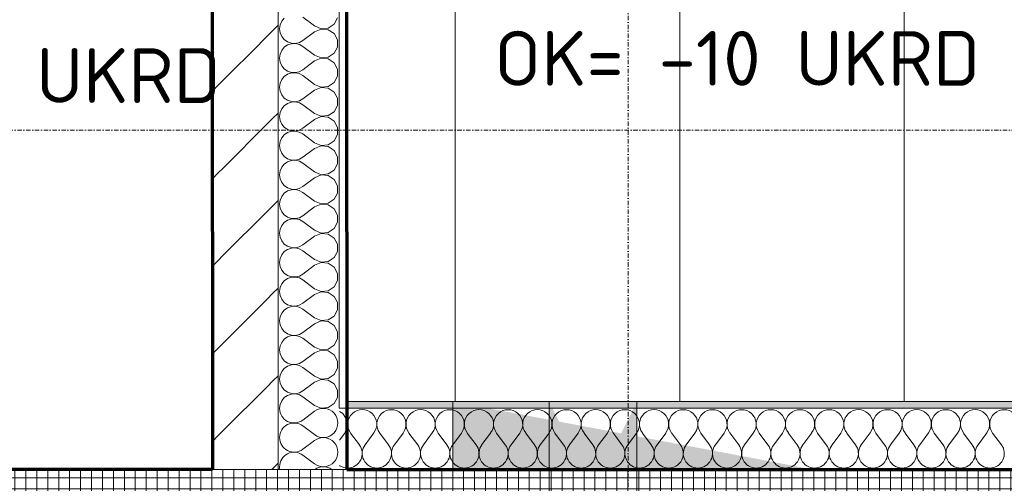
# Model space of a CAD drawing. Header units: millimetres. Extents: x 1523 to 73204, y -91281 to 10268.
# Tile 66 of 120: x 38286 to 40535, y -55038 to -53979. Entities that reach past the tile are written whole.
import ezdxf

# ---------------------------------------------------------------- set-up
doc = ezdxf.new("R2010")
doc.units = ezdxf.units.MM
for name, pattern in [('CAx_nichtHalbton', [20001.0584, 10000, -0.5292, 10000, -0.5292]), ('IMPORT-STRICHPUNKT _7_', [20, 10, -5, 0, -5]), ('Verdeckt 2x', [3.572, 2.3813, -1.1907])]:
    doc.linetypes.add(name, pattern=pattern)
for name, color, linetype, lineweight, true_color in [('10 VSI--Wärmeschutz _veritkal_', 7, 'Continuous', 13, 0x656565), ('50 A--Möblierung', 7, 'Continuous', 13, 0x656565), ('90 A--Achsraster _1_50_', 7, 'IMPORT-STRICHPUNKT _7_', 13, 0x656565), ('Neubau_10 A--Wand innen _ Ausbau', 7, 'Continuous', 13, 0x656565), ('Neubau_10 A--Wand innen _tragend_', 7, 'Continuous', 13, 0x656565), ('Neubau_10 VSI--Wärmeschutz _veritkal_', 7, 'Continuous', 13, 0x656565), ('Neubau_20 A--Gründungsbelag', 7, 'Continuous', 13, 0x656565), ('Xref_706_5_--_ÜP_-1_000_16_Übersichtsplan UG_IFC 2025_01_13_dwg', 7, 'Continuous', 13, 0x767676), ('XX', 7, 'Continuous', 18, 0x804040)]:
    doc.layers.add(name, color=color, linetype=linetype, lineweight=lineweight, true_color=true_color)
doc.layers.add('M-EQPM-___-IDEN', color=7, linetype='Continuous', lineweight=9)
doc.styles.add('ISOCPEUR', font='isocpeur.ttf', dxfattribs={"height": 125})
pattern_1 = [(266.336, (0, 0), (-24.948899, 1.597632), []), (356.336, (0, 0), (1.597632, 24.948899), [])]

# ---------------------------------------------------------------- blocks, each defined once
blk = doc.blocks.new('Xref_706_5_--_ÜP_-1_000_11_Übersichtsplan UG_IFC 2024_09_30_dwg__X345-41959917-SuD_-1UG gesamt Plot  - Blatt 7')
at = {"layer": 'Neubau_10 A--Wand innen _ Ausbau', "color": 9, "true_color": 0xcbcbcb}
for p, q in [((44116.7, -93343.9), (44105.6, -93330.1)), ((44315.4, -93365.9), (44304.4, -93352.1)), ((44514.2, -93388), (44503.2, -93374.2)), ((44713, -93410), (44702, -93396.2)), ((44911.8, -93432.1), (44900.7, -93418.3))]:
    blk.add_line(p, q, dxfattribs=at)
blk = doc.blocks.new('Xref_706_5_--_ÜP_-1_000_11_Übersichtsplan UG_IFC 2024_09_30_dwg__X346-41959918-SuD_-1UG gesamt Plot  - Blatt 7')
at = {"layer": 'Neubau_10 A--Wand innen _ Ausbau', "color": 9, "true_color": 0xcbcbcb}
for p, q in [((44105.6, -93330.1), (44094.6, -93316.3)), ((44304.4, -93352.1), (44293.3, -93338.3)), ((44503.2, -93374.2), (44492.1, -93360.4)), ((44702, -93396.2), (44690.9, -93382.4)), ((44900.7, -93418.3), (44889.7, -93404.5))]:
    blk.add_line(p, q, dxfattribs=at)
blk = doc.blocks.new('Xref_706_5_--_ÜP_-1_000_11_Übersichtsplan UG_IFC 2024_09_30_dwg__X347-41959919-SuD_-1UG gesamt Plot  - Blatt 7')
at = {"layer": 'Neubau_10 A--Wand innen _ Ausbau', "color": 9, "true_color": 0xcbcbcb}
for p, q in [((43994.6, -93192), (43983.5, -93178.2)), ((44193.9, -93214.1), (44182.9, -93200.3)), ((44392.7, -93236.2), (44381.7, -93222.3)), ((44591.5, -93258.2), (44580.5, -93244.4)), ((44790.3, -93280.3), (44779.2, -93266.5)), ((44989.1, -93302.3), (44978, -93288.5))]:
    blk.add_line(p, q, dxfattribs=at)
blk = doc.blocks.new('Xref_706_5_--_ÜP_-1_000_11_Übersichtsplan UG_IFC 2024_09_30_dwg__X348-41959920-SuD_-1UG gesamt Plot  - Blatt 7')
at = {"layer": 'Neubau_10 A--Wand innen _ Ausbau', "color": 9, "true_color": 0xcbcbcb}
for p, q in [((44005.6, -93205.8), (43994.6, -93192)), ((44205, -93227.9), (44193.9, -93214.1)), ((44403.8, -93250), (44392.7, -93236.2)), ((44602.5, -93272), (44591.5, -93258.2)), ((44801.3, -93294.1), (44790.3, -93280.3)), ((44990.5, -93304.1), (44989.1, -93302.3))]:
    blk.add_line(p, q, dxfattribs=at)
blk = doc.blocks.new('Xref_706_5_--_ÜP_-1_000_11_Übersichtsplan UG_IFC 2024_09_30_dwg__X349-41959921-SuD_-1UG gesamt Plot  - Blatt 7')
at = {"layer": 'Neubau_10 A--Wand innen _ Ausbau', "color": 9, "true_color": 0xcbcbcb}
for p, q in [((44019.8, -93223.5), (44005.6, -93205.8)), ((44094.6, -93316.3), (44020.4, -93223.6)), ((44293.3, -93338.3), (44205, -93227.9)), ((44492.1, -93360.4), (44403.8, -93250)), ((44690.9, -93382.4), (44602.5, -93272)), ((44889.7, -93404.5), (44801.3, -93294.1))]:
    blk.add_line(p, q, dxfattribs=at)
blk = doc.blocks.new('Xref_706_5_--_ÜP_-1_000_11_Übersichtsplan UG_IFC 2024_09_30_dwg__X3110-41960543-SuD_-1UG gesamt Plot  - Blatt 7')
at = {"layer": 'Neubau_10 VSI--Wärmeschutz _veritkal_', "color": 9, "true_color": 0xcbcbcb}
for p, q in [((44869.1, -93192.6), (44886.1, -93221.3)), ((44922.1, -93198.5), (44899.3, -93222.8)), ((44935.4, -93199.9), (44952.3, -93228.7)), ((44988.4, -93205.8), (44965.6, -93230.1))]:
    blk.add_line(p, q, dxfattribs=at)
for centre, start, end in [((44897.8, -93175.7), 316.7982, 210.538), ((44964.1, -93183), 316.7982, 210.538), ((44831.6, -93168.3), 344.4511, 2.8852), ((45030.3, -93190.4), 138.0495, 209.2868), ((44857.3, -93238.2), 263.6681, 30.538), ((44923.6, -93245.6), 136.7982, 263.6681), ((44923.6, -93245.6), 263.6681, 30.538), ((44989.9, -93252.9), 136.7982, 263.6681), ((44857.3, -93238.2), 262.9284, 263.6681), ((44989.9, -93252.9), 263.6681, 274.4511)]:
    blk.add_arc(centre, 33.3, start, end, dxfattribs=at)
blk = doc.blocks.new('Xref_706_5_--_ÜP_-1_000_11_Übersichtsplan UG_IFC 2024_09_30_dwg__X3111-41960544-SuD_-1UG gesamt Plot  - Blatt 7')
at = {"layer": 'Neubau_10 VSI--Wärmeschutz _veritkal_', "color": 9, "true_color": 0xcbcbcb, "flags": 128}
for points in [[(44024.7, -93125.7), (44028.2, -93134.2), (44029.3, -93143.3), (44027.8, -93152.4), (44024, -93160.8), (44017.9, -93167.7), (44010.3, -93172.8), (44001.5, -93175.5), (43992.3, -93175.8), (43983.4, -93173.5), (43975.4, -93168.9), (43969, -93162.3)], [(43971.7, -93119.8), (43994.5, -93095.5), (44002.4, -93081.4), (44002.6, -93065.1), (43995.2, -93050.7), (43981.8, -93041.5)], [(44090.9, -93133.1), (44094.5, -93141.6), (44095.6, -93150.7), (44094.1, -93159.8), (44090.2, -93168.1), (44084.2, -93175.1), (44076.5, -93180.1), (44067.7, -93182.9), (44058.5, -93183.1), (44049.6, -93180.9), (44041.7, -93176.3), (44035.3, -93169.6), (44030.9, -93161.5), (44029, -93152.6), (44029.6, -93143.4), (44032.6, -93134.7), (44037.9, -93127.2), (44060.7, -93102.9), (44068.6, -93088.7), (44068.9, -93072.5), (44061.5, -93058), (44048.1, -93048.8), (44031.9, -93047), (44016.9, -93053.1), (44006.4, -93065.5), (44003.1, -93081.4), (44007.7, -93097), (44024.7, -93125.7)], [(44157.2, -93140.4), (44160.7, -93148.9), (44161.8, -93158), (44160.4, -93167.1), (44156.5, -93175.5), (44150.5, -93182.4), (44142.8, -93187.5), (44134, -93190.2), (44124.8, -93190.5), (44115.9, -93188.2), (44107.9, -93183.6), (44101.5, -93177), (44097.2, -93168.9), (44095.2, -93159.9), (44095.8, -93150.7), (44098.9, -93142.1), (44104.2, -93134.5), (44127, -93110.2), (44134.9, -93096.1), (44135.2, -93079.8), (44127.7, -93065.4), (44114.3, -93056.2), (44098.2, -93054.4), (44083.1, -93060.4), (44072.7, -93072.9), (44069.4, -93088.8), (44074, -93104.4), (44090.9, -93133.1)], [(44223.5, -93147.8), (44227, -93156.3), (44228.1, -93165.4), (44226.6, -93174.5), (44222.7, -93182.8), (44216.7, -93189.8), (44209, -93194.8), (44200.3, -93197.6), (44191.1, -93197.8), (44182.2, -93195.6), (44174.2, -93191), (44167.8, -93184.3), (44163.5, -93176.2), (44161.5, -93167.3), (44162.1, -93158.1), (44165.1, -93149.4), (44170.4, -93141.9), (44193.3, -93117.6), (44201.2, -93103.4), (44201.4, -93087.2), (44194, -93072.7), (44180.6, -93063.5), (44164.5, -93061.7), (44149.4, -93067.8), (44139, -93080.2), (44135.7, -93096.1), (44140.3, -93111.7), (44157.2, -93140.4)], [(44356, -93162.5), (44359.5, -93171), (44360.6, -93180.1), (44359.1, -93189.2), (44355.3, -93197.5), (44349.2, -93204.5), (44341.6, -93209.5), (44332.8, -93212.3), (44323.6, -93212.5), (44314.7, -93210.3), (44306.7, -93205.7), (44300.3, -93199.1), (44296, -93190.9), (44294, -93182), (44294.6, -93172.8), (44297.7, -93164.1), (44303, -93156.6), (44325.8, -93132.3), (44333.7, -93118.1), (44333.9, -93101.9), (44326.5, -93087.4), (44313.1, -93078.2), (44297, -93076.5), (44281.9, -93082.5), (44271.5, -93094.9), (44268.2, -93110.8), (44272.8, -93126.4), (44289.7, -93155.1), (44293.2, -93163.6), (44294.3, -93172.8), (44292.9, -93181.8), (44289, -93190.2), (44283, -93197.1), (44275.3, -93202.2), (44266.5, -93204.9), (44257.3, -93205.2), (44248.4, -93202.9), (44240.5, -93198.3), (44234.1, -93191.7), (44229.7, -93183.6), (44227.8, -93174.6), (44228.3, -93165.4), (44231.4, -93156.8), (44236.7, -93149.2), (44259.5, -93124.9), (44267.4, -93110.8), (44267.7, -93094.5), (44260.2, -93080.1), (44246.9, -93070.9), (44230.7, -93069.1), (44215.7, -93075.1), (44205.2, -93087.6), (44201.9, -93103.5), (44206.5, -93119.1), (44223.5, -93147.8)], [(44422.2, -93169.8), (44425.8, -93178.3), (44426.8, -93187.5), (44425.4, -93196.5), (44421.5, -93204.9), (44415.5, -93211.8), (44407.8, -93216.9), (44399, -93219.6), (44389.8, -93219.9), (44380.9, -93217.6), (44373, -93213), (44366.6, -93206.4), (44362.2, -93198.3), (44360.3, -93189.3), (44360.9, -93180.1), (44363.9, -93171.5), (44369.2, -93164), (44392, -93139.7), (44399.9, -93125.5), (44400.2, -93109.2), (44392.8, -93094.8), (44379.4, -93085.6), (44363.2, -93083.8), (44348.2, -93089.9), (44337.7, -93102.3), (44334.4, -93118.2), (44339, -93133.8), (44356, -93162.5)], [(44488.5, -93177.2), (44492, -93185.7), (44493.1, -93194.8), (44491.7, -93203.9), (44487.8, -93212.2), (44481.8, -93219.2), (44474.1, -93224.2), (44465.3, -93227), (44456.1, -93227.3), (44447.2, -93225), (44439.2, -93220.4), (44432.8, -93213.8), (44428.5, -93205.7), (44426.5, -93196.7), (44427.1, -93187.5), (44430.2, -93178.8), (44435.5, -93171.3), (44458.3, -93147), (44466.2, -93132.8), (44466.5, -93116.6), (44459, -93102.2), (44445.6, -93092.9), (44429.5, -93091.2), (44414.4, -93097.2), (44404, -93109.7), (44400.7, -93125.6), (44405.3, -93141.1), (44422.2, -93169.8)], [(44554.8, -93184.5), (44558.3, -93193), (44559.4, -93202.2), (44557.9, -93211.2), (44554, -93219.6), (44548, -93226.5), (44540.3, -93231.6), (44531.6, -93234.3), (44522.4, -93234.6), (44513.5, -93232.3), (44505.5, -93227.7), (44499.1, -93221.1), (44494.8, -93213), (44492.8, -93204), (44493.4, -93194.8), (44496.4, -93186.2), (44501.7, -93178.7), (44524.6, -93154.4), (44532.5, -93140.2), (44532.7, -93123.9), (44525.3, -93109.5), (44511.9, -93100.3), (44495.8, -93098.5), (44480.7, -93104.6), (44470.3, -93117), (44467, -93132.9), (44471.6, -93148.5), (44488.5, -93177.2)], [(44621, -93191.9), (44624.5, -93200.4), (44625.6, -93209.5), (44624.2, -93218.6), (44620.3, -93226.9), (44614.3, -93233.9), (44606.6, -93238.9), (44597.8, -93241.7), (44588.6, -93242), (44579.7, -93239.7), (44571.8, -93235.1), (44565.4, -93228.5), (44561, -93220.4), (44559.1, -93211.4), (44559.6, -93202.2), (44562.7, -93193.5), (44568, -93186), (44590.8, -93161.7), (44598.7, -93147.5), (44599, -93131.3), (44591.5, -93116.9), (44578.2, -93107.7), (44562, -93105.9), (44547, -93111.9), (44536.5, -93124.4), (44533.2, -93140.3), (44537.8, -93155.8), (44554.8, -93184.5)], [(44687.3, -93199.2), (44690.8, -93207.7), (44691.9, -93216.9), (44690.4, -93225.9), (44686.6, -93234.3), (44680.5, -93241.2), (44672.9, -93246.3), (44664.1, -93249.1), (44654.9, -93249.3), (44646, -93247), (44638, -93242.4), (44631.6, -93235.8), (44627.3, -93227.7), (44625.3, -93218.7), (44625.9, -93209.5), (44629, -93200.9), (44634.3, -93193.4), (44657.1, -93169.1), (44665, -93154.9), (44665.2, -93138.6), (44657.8, -93124.2), (44644.4, -93115), (44628.3, -93113.2), (44613.2, -93119.3), (44602.8, -93131.7), (44599.5, -93147.6), (44604.1, -93163.2), (44621, -93191.9)], [(44863.8, -93176.4), (44864, -93160.7), (44856.6, -93146.3), (44843.2, -93137.1), (44827.1, -93135.3), (44812, -93141.3), (44801.6, -93153.8), (44798.3, -93169.7), (44802.9, -93185.2), (44819.8, -93213.9), (44823.3, -93222.4), (44824.4, -93231.6), (44823, -93240.7), (44819.1, -93249), (44813.1, -93255.9), (44805.4, -93261), (44796.6, -93263.8), (44787.4, -93264), (44778.5, -93261.7), (44770.5, -93257.1), (44764.1, -93250.5), (44759.8, -93242.4), (44757.8, -93233.4), (44758.4, -93224.2), (44761.5, -93215.6), (44766.8, -93208.1), (44789.6, -93183.8), (44797.5, -93169.6), (44797.8, -93153.3), (44790.3, -93138.9), (44776.9, -93129.7), (44760.8, -93127.9), (44745.7, -93134), (44735.3, -93146.4), (44732, -93162.3), (44736.6, -93177.9), (44753.5, -93206.6), (44757.1, -93215.1), (44758.1, -93224.2), (44756.7, -93233.3), (44752.8, -93241.6), (44746.8, -93248.6), (44739.1, -93253.6), (44730.3, -93256.4), (44721.1, -93256.7), (44712.2, -93254.4), (44704.3, -93249.8), (44697.9, -93243.2), (44693.5, -93235.1), (44691.6, -93226.1), (44692.2, -93216.9), (44695.2, -93208.2), (44700.5, -93200.7), (44723.3, -93176.4), (44731.2, -93162.2), (44731.5, -93146), (44724.1, -93131.6), (44710.7, -93122.4), (44694.5, -93120.6), (44679.5, -93126.6), (44669, -93139.1), (44665.7, -93155), (44670.3, -93170.5), (44687.3, -93199.2)], [(44863.7, -93177), (44855.9, -93191.1), (44833, -93215.4), (44827.7, -93222.9), (44824.7, -93231.6), (44824.1, -93240.8), (44826.1, -93249.8), (44830.4, -93257.9), (44836.8, -93264.5), (44844.8, -93269.1), (44853.2, -93271.3)]]:
    blk.add_lwpolyline(points, dxfattribs=at)
blk = doc.blocks.new('Xref_706_5_--_ÜP_-1_000_11_Übersichtsplan UG_IFC 2024_09_30_dwg__X3116-41960550-SuD_-1UG gesamt Plot  - Blatt 7')
at = {"layer": '10 VSI--Wärmeschutz _veritkal_', "color": 9, "true_color": 0xcbcbcb, "flags": 128}
for points in [[(44892.3, -93123.1), (44881.1, -93128.8), (44876, -93136.3)], [(44919.9, -93126.1), (44926, -93129.5), (44940.9, -93143.5)], [(44998, -93149.9), (44999.4, -93148.6), (45004, -93140.6), (45005.3, -93135.6)]]:
    blk.add_lwpolyline(points, dxfattribs=at)
blk = doc.blocks.new('Xref_706_5_--_ÜP_-1_000_11_Übersichtsplan UG_IFC 2024_09_30_dwg__X3117-41960551-SuD_-1UG gesamt Plot  - Blatt 7')
at = {"layer": '10 VSI--Wärmeschutz _veritkal_', "color": 9, "true_color": 0xcbcbcb}
for p, q in [((45089.2, -91658.6), (45117.9, -91641.6)), ((45087.7, -91671.8), (45112, -91694.6)), ((45081.9, -91724.8), (45110.6, -91707.9)), ((45080.4, -91738.1), (45104.7, -91760.9)), ((45074.5, -91791.1), (45103.2, -91774.1)), ((45073, -91804.3), (45097.3, -91827.1)), ((45067.2, -91857.3), (45095.9, -91840.4)), ((45065.7, -91870.6), (45090, -91893.4)), ((45059.8, -91923.6), (45088.5, -91906.7)), ((45058.3, -91936.8), (45082.6, -91959.7)), ((45052.5, -91989.9), (45081.2, -91972.9)), ((45051, -92003.1), (45075.3, -92025.9)), ((45045.1, -92056.1), (45073.8, -92039.2)), ((45043.6, -92069.4), (45067.9, -92092.2)), ((45037.7, -92122.4), (45066.5, -92105.4)), ((45036.3, -92135.6), (45060.6, -92158.4)), ((45030.4, -92188.6), (45059.1, -92171.7)), ((45028.9, -92201.9), (45053.2, -92224.7)), ((45023, -92254.9), (45051.8, -92238)), ((45021.6, -92268.1), (45045.9, -92291)), ((45015.7, -92321.2), (45044.4, -92304.2)), ((45014.2, -92334.4), (45038.5, -92357.2)), ((45008.3, -92387.4), (45037, -92370.5)), ((45006.9, -92400.7), (45031.2, -92423.5)), ((45001, -92453.7), (45029.7, -92436.7)), ((44999.5, -92466.9), (45023.8, -92489.7)), ((44993.6, -92519.9), (45022.3, -92503)), ((44992.2, -92533.2), (45016.5, -92556)), ((44986.3, -92586.2), (45015, -92569.3)), ((44984.8, -92599.4), (45009.1, -92622.3)), ((44978.9, -92652.5), (45007.6, -92635.5)), ((44977.5, -92665.7), (45001.8, -92688.5)), ((44971.6, -92718.7), (45000.3, -92701.8)), ((44970.1, -92732), (44994.4, -92754.8)), ((44964.2, -92785), (44992.9, -92768)), ((44962.8, -92798.2), (44987, -92821)), ((44956.9, -92851.2), (44985.6, -92834.3)), ((44955.4, -92864.5), (44979.7, -92887.3)), ((44949.5, -92917.5), (44978.2, -92900.6)), ((44948, -92930.7), (44972.3, -92953.6)), ((44942.2, -92983.8), (44970.9, -92966.8)), ((44940.7, -92997), (44965, -93019.8)), ((44934.8, -93050), (44963.5, -93033.1)), ((44933.3, -93063.3), (44957.6, -93086.1)), ((44927.5, -93116.3), (44956.2, -93099.3))]:
    blk.add_line(p, q, dxfattribs=at)
for centre, start, end in [((45072.3, -91629.8), 46.7982, 300.538), ((45134.9, -91670.3), 353.6681, 120.538), ((45064.9, -91696.1), 46.7982, 300.538), ((45134.9, -91670.3), 226.7982, 353.6681), ((45127.5, -91736.6), 353.6681, 120.538), ((45057.6, -91762.4), 46.7982, 300.538), ((45127.5, -91736.6), 226.7982, 353.6681), ((45120.2, -91802.8), 353.6681, 120.538), ((45050.2, -91828.6), 46.7982, 300.538), ((45120.2, -91802.8), 226.7982, 353.6681), ((45112.8, -91869.1), 353.6681, 120.538), ((45042.9, -91894.9), 46.7982, 300.538), ((45112.8, -91869.1), 226.7982, 353.6681), ((45105.4, -91935.4), 353.6681, 120.538), ((45035.5, -91961.1), 46.7982, 300.538), ((45105.4, -91935.4), 226.7982, 353.6681), ((45098.1, -92001.6), 353.6681, 120.538), ((45028.2, -92027.4), 46.7982, 300.538), ((45098.1, -92001.6), 226.7982, 353.6681), ((45090.7, -92067.9), 353.6681, 120.538), ((45020.8, -92093.7), 46.7982, 300.538), ((45090.7, -92067.9), 226.7982, 353.6681), ((45083.4, -92134.1), 353.6681, 120.538), ((45013.5, -92159.9), 46.7982, 300.538), ((45083.4, -92134.1), 226.7982, 353.6681), ((45076, -92200.4), 353.6681, 120.538), ((45006.1, -92226.2), 46.7982, 300.538), ((45076, -92200.4), 226.7982, 353.6681), ((45068.7, -92266.7), 353.6681, 120.538), ((44998.8, -92292.4), 46.7982, 300.538), ((45068.7, -92266.7), 226.7982, 353.6681), ((45061.3, -92332.9), 353.6681, 120.538), ((44991.4, -92358.7), 46.7982, 300.538), ((45061.3, -92332.9), 226.7982, 353.6681), ((45054, -92399.2), 353.6681, 120.538), ((44984, -92425), 46.7982, 300.538), ((45054, -92399.2), 226.7982, 353.6681), ((45046.6, -92465.4), 353.6681, 120.538), ((44976.7, -92491.2), 46.7982, 300.538), ((45046.6, -92465.4), 226.7982, 353.6681), ((45039.3, -92531.7), 353.6681, 120.538), ((44969.3, -92557.5), 46.7982, 300.538), ((45039.3, -92531.7), 226.7982, 353.6681), ((45031.9, -92598), 353.6681, 120.538), ((44962, -92623.7), 46.7982, 300.538), ((45031.9, -92598), 226.7982, 353.6681), ((45024.6, -92664.2), 353.6681, 120.538), ((44954.6, -92690), 46.7982, 300.538), ((45024.6, -92664.2), 226.7982, 353.6681), ((45017.2, -92730.5), 353.6681, 120.538), ((44947.3, -92756.3), 46.7982, 300.538), ((45017.2, -92730.5), 226.7982, 353.6681), ((45009.9, -92796.7), 353.6681, 120.538), ((44939.9, -92822.5), 46.7982, 300.538), ((45009.9, -92796.7), 226.7982, 353.6681), ((45002.5, -92863), 353.6681, 120.538), ((44932.6, -92888.8), 46.7982, 300.538), ((45002.5, -92863), 226.7982, 353.6681), ((44995.2, -92929.3), 353.6681, 120.538), ((44925.2, -92955), 46.7982, 300.538), ((44995.2, -92929.3), 226.7982, 353.6681), ((44987.8, -92995.5), 353.6681, 120.538), ((44917.9, -93021.3), 46.7982, 300.538), ((44987.8, -92995.5), 226.7982, 353.6681), ((44980.5, -93061.8), 353.6681, 120.538), ((44910.5, -93087.6), 46.7982, 300.538), ((44980.5, -93061.8), 226.7982, 353.6681), ((44973.1, -93128), 353.6681, 120.538), ((44903.2, -93153.8), 55.4888, 111.8475), ((44973.1, -93128), 346.8611, 353.6681)]:
    blk.add_arc(centre, 33.3, start, end, dxfattribs=at)
blk = doc.blocks.new('Xref_706_5_--_ÜP_-1_000_11_Übersichtsplan UG_IFC 2024_09_30_dwg_Standard-Rastermarker_2-41960555-SuD_-1UG gesamt Plot  - Blatt 7')
at = {"layer": '90 A--Achsraster _1_50_', "color": 9, "true_color": 0xcbcbcb}
blk.add_line((0, 0), (40099.1, 0), dxfattribs=at)
blk = doc.blocks.new('Xref_706_5_--_ÜP_-1_000_11_Übersichtsplan UG_IFC 2024_09_30_dwg_Standard-Rastermarker_6-41960559-SuD_-1UG gesamt Plot  - Blatt 7')
at = {"layer": '90 A--Achsraster _1_50_', "color": 9, "true_color": 0xcbcbcb, "flags": 128}
blk.add_lwpolyline([(0, 0), (750, 0), (31250, 0), (32000, 0)], dxfattribs=at)
blk = doc.blocks.new('Xref_706_5_--_ÜP_-1_000_16_Übersichtsplan UG_IFC 2025_01_13_dwg-35469238-SuD_-1UG gesamt Plot  - Blatt 7')
at = {"layer": '10 VSI--Wärmeschutz _veritkal_', "true_color": 0xcbcbcb}
h = blk.add_hatch(dxfattribs=at)
h.set_pattern_fill('FP_9', color=9, style=0, pattern_type=2)
h.set_pattern_definition([(86.336, (0, 0), (-86.42598, 5.53439), [0, -50]), (86.336, (-41.615, 27.72), (-86.42598, 5.53439), [0, -50])])
h.paths.add_polyline_path([(49156.8, -90685.9), (49176.9, -90607.4), (49304.1, -88620.7), (49294.2, -88540.3), (49170.9, -90466.3)])
h.paths.add_polyline_path([(49156.2, -90930.9), (49171.8, -90686.8), (49156.8, -90685.9), (49141.2, -90929.9)])
h.paths.add_polyline_path([(49638.7, -83161.3), (49581.1, -84059.4), (49598.2, -84027.1), (49651.5, -83195.5), (49646.5, -83182.1)])
h.paths.add_polyline_path([(49719.5, -82133.9), (49725.9, -82034.1), (49710.9, -82033.1), (49638.7, -83161.3), (49653.6, -83162.2), (49713.5, -82226.3)])
h.paths.add_polyline_path([(49725.9, -82034.1), (49751.4, -81634.9), (49736.4, -81634), (49710.9, -82033.1)])
h.paths.add_polyline_path([(49433.5, -86364.8), (49451.7, -86315.9), (49531.6, -85068.4), (49519.8, -85017.6), (49476.7, -85691.2)])
h.paths.add_polyline_path([(49309.2, -88541.2), (49448.5, -86365.8), (49433.5, -86364.8), (49294.2, -88540.3)])
h.paths.add_polyline_path([(49534.8, -85018.5), (49596.1, -84060.4), (49581.1, -84059.4), (49519.8, -85017.6)])
at = {"layer": 'Neubau_10 A--Wand innen _tragend_', "true_color": 0xcbcbcb}
h = blk.add_hatch(dxfattribs=at)
h.set_pattern_fill('FP_11', color=9, style=0, pattern_type=2)
h.set_pattern_definition(pattern_1)
h.paths.add_polyline_path([(49852.8, -82242.6), (49905.2, -82205.9), (49912.9, -82086.2), (49865.6, -82043.1), (49857.7, -82166.3)])
h.paths.add_polyline_path([(49724.4, -85030.7), (49902.7, -82245.8), (49852.8, -82242.6), (49276.4, -91244.2), (49326.3, -91247.4), (49681.8, -85696)])
h.paths.add_polyline_path([(49915.5, -82046.2), (49946.1, -81567.2), (49896.2, -81564), (49865.6, -82043.1), (49897.4, -82045.1)])
at = {"layer": 'Neubau_10 A--Wand innen _tragend_', "true_color": 0xededed}
for points in [[(49311.5, -90695.8), (49364.1, -89874.6), (49156.8, -90685.9), (49171.8, -90686.8)], [(49262.6, -90271.8), (49198.6, -90267.7), (49198.2, -90275), (49253.6, -90307)], [(49218, -90446.7), (49186.3, -90459.9), (49185.9, -90467.2), (49212.3, -90468.9)]]:
    blk.add_hatch(color=7, dxfattribs=at).paths.add_polyline_path(points)
at = {"layer": 'Neubau_10 A--Wand innen _tragend_', "true_color": 0xcbcbcb}
h = blk.add_hatch(dxfattribs=at)
h.set_pattern_fill('FP_11', color=9, style=0, pattern_type=2)
h.set_pattern_definition(pattern_1)
h.paths.add_polyline_path([(49163.4, -93792.2), (49326.3, -91247.4), (49276.4, -91244.2), (49113.5, -93789)])
at = {"layer": '10 VSI--Wärmeschutz _veritkal_', "color": 9, "true_color": 0xcbcbcb}
blk.add_line((49183.7, -90266.7), (49170.9, -90466.3), dxfattribs=at)
at = {"layer": '10 VSI--Wärmeschutz _veritkal_', "color": 9, "true_color": 0xcbcbcb, "flags": 128}
for points in [[(49141.2, -90929.9), (49156.8, -90685.9), (49294.2, -88540.3), (49433.5, -86364.8), (49519.8, -85017.6), (49581.1, -84059.4), (49638.7, -83161.3), (49698.1, -82232.7), (49710.9, -82033.1), (49736.4, -81634), (49751.4, -81634.9), (49156.2, -90930.9)], [(49891.1, -81643.9), (49295.9, -90939.8), (49294.9, -90954.8), (49295.9, -90939.8)]]:
    blk.add_lwpolyline(points, dxfattribs=at)
blk.add_lwpolyline([(49155.2, -90945.9), (49156.2, -90930.9)], close=True, dxfattribs=at)
at = {"layer": '50 A--Möblierung', "color": 9, "true_color": 0xcbcbcb}
for p, q in [((47290.3, -89533.6), (49222.7, -89657.3)), ((47257.5, -90045.2), (49189.9, -90168.9)), ((47224.7, -90556.8), (49157.2, -90680.6))]:
    blk.add_line(p, q, dxfattribs=at)
at = {"layer": 'Neubau_10 A--Wand innen _ Ausbau', "color": 9, "true_color": 0xcbcbcb, "flags": 128}
blk.add_lwpolyline([(46631.4, -90769.2), (46630.4, -90784.2), (46621.5, -90923.9), (46620.7, -90936.4), (46619.9, -90948.8), (46613.5, -91048.6), (46612.7, -91061.1), (46611.9, -91073.6), (49276.4, -91244.2), (49277.2, -91231.7), (49278, -91219.3), (49284.4, -91119.5), (49285.2, -91107), (49286, -91094.5), (45394, -90845.3)], dxfattribs=at)
at = {"layer": 'Neubau_10 A--Wand innen _tragend_', "color": 9, "true_color": 0xcbcbcb, "flags": 128}
for points in [[(49698.1, -82232.7), (49713.1, -82233.7), (49852.8, -82242.6), (49902.7, -82245.8), (50052.4, -82255.4), (50102.3, -82258.6), (50115.1, -82059), (50145.7, -81580), (49896.2, -81564), (49276.4, -91244.2), (49196.5, -92491.7)], [(49170.9, -90466.3), (49185.9, -90467.2), (49325.6, -90476.2), (49375.5, -90479.4), (49525.2, -90489), (49575.1, -90492.2), (49587.9, -90292.6), (49698.4, -88566.2), (49837.7, -86390.7)], [(49587.9, -90292.6), (49538, -90289.4), (49388.3, -90279.8), (49338.4, -90276.6), (49198.6, -90267.7), (49183.7, -90266.7)], [(49156.8, -90685.9), (49171.8, -90686.8), (49311.5, -90695.8), (49361.4, -90699), (49511.1, -90708.6), (49561, -90711.8), (49575.1, -90492.2)]]:
    blk.add_lwpolyline(points, dxfattribs=at)
at = {"layer": 'Neubau_10 VSI--Wärmeschutz _veritkal_', "color": 9, "true_color": 0xcbcbcb}
for p, q in [((45394, -90845.3), (49286, -91094.5)), ((49295.9, -90939.8), (49294.9, -90954.8))]:
    blk.add_line(p, q, dxfattribs=at)
at = {"layer": 'Neubau_10 VSI--Wärmeschutz _veritkal_', "color": 9, "true_color": 0xcbcbcb, "flags": 128}
blk.add_lwpolyline([(49155.2, -90945.9), (45402.9, -90705.6), (45403.9, -90690.6), (46132.4, -90737.3), (46631.4, -90769.2), (49141.2, -90929.9)], dxfattribs=at)
at = {"layer": 'Neubau_20 A--Gründungsbelag', "color": 9, "true_color": 0xcbcbcb, "flags": 128}
for points in [[(45394, -90845.3), (49286, -91094.5), (49896.2, -81564), (46004.2, -81314.8), (45605.5, -87542.1), (45356, -87526.1), (45163.6, -90529.9), (45413.1, -90545.9)], [(45384.4, -90995), (45380.8, -91051.3), (45131.3, -91035.3), (45058.8, -92168), (45308.2, -92184), (45304.5, -92242.4), (49196.5, -92491.7), (49276.4, -91244.2)]]:
    blk.add_lwpolyline(points, close=True, dxfattribs=at)
for name, p, rotation in [('Xref_706_5_--_ÜP_-1_000_11_Übersichtsplan UG_IFC 2024_09_30_dwg_Standard-Rastermarker_6-41960559-SuD_-1UG gesamt Plot  - Blatt 7', (47260.8, -110595), 86.33628353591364), ('Xref_706_5_--_ÜP_-1_000_11_Übersichtsplan UG_IFC 2024_09_30_dwg__X3117-41960551-SuD_-1UG gesamt Plot  - Blatt 7', (0, 0), 2.668141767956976), ('Xref_706_5_--_ÜP_-1_000_11_Übersichtsplan UG_IFC 2024_09_30_dwg_Standard-Rastermarker_2-41960555-SuD_-1UG gesamt Plot  - Blatt 7', (81611.1, -92362.7), 176.3362835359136), ('Xref_706_5_--_ÜP_-1_000_11_Übersichtsplan UG_IFC 2024_09_30_dwg__X3111-41960544-SuD_-1UG gesamt Plot  - Blatt 7', (0, 0), 2.668141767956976), ('Xref_706_5_--_ÜP_-1_000_11_Übersichtsplan UG_IFC 2024_09_30_dwg__X347-41959919-SuD_-1UG gesamt Plot  - Blatt 7', (0, 0), 2.668141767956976), ('Xref_706_5_--_ÜP_-1_000_11_Übersichtsplan UG_IFC 2024_09_30_dwg__X349-41959921-SuD_-1UG gesamt Plot  - Blatt 7', (0, 0), 2.668141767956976), ('Xref_706_5_--_ÜP_-1_000_11_Übersichtsplan UG_IFC 2024_09_30_dwg__X348-41959920-SuD_-1UG gesamt Plot  - Blatt 7', (0, 0), 2.668141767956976), ('Xref_706_5_--_ÜP_-1_000_11_Übersichtsplan UG_IFC 2024_09_30_dwg__X346-41959918-SuD_-1UG gesamt Plot  - Blatt 7', (0, 0), 2.668141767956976), ('Xref_706_5_--_ÜP_-1_000_11_Übersichtsplan UG_IFC 2024_09_30_dwg__X345-41959917-SuD_-1UG gesamt Plot  - Blatt 7', (0, 0), 2.668141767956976), ('Xref_706_5_--_ÜP_-1_000_11_Übersichtsplan UG_IFC 2024_09_30_dwg__X3116-41960550-SuD_-1UG gesamt Plot  - Blatt 7', (0, 0), 2.668141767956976), ('Xref_706_5_--_ÜP_-1_000_11_Übersichtsplan UG_IFC 2024_09_30_dwg__X3110-41960543-SuD_-1UG gesamt Plot  - Blatt 7', (0, 0), 2.668141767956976)]:
    blk.add_blockref(name, p, dxfattribs=dict(rotation=rotation))

msp = doc.modelspace()

# ---------------------------------------------------------------- linework, layer by layer
at = {"layer": 'XX', "color": 7, "linetype": 'CAx_nichtHalbton', "lineweight": 70, "true_color": 0xffffff}
for p, q in [((38723.881, -51106.236), (38725.785, -55006.236)), ((39030.786, -51106.236), (39032.69, -55006.236)), ((38725.785, -55006.236), (37465.785, -55006.851)), ((39032.69, -55006.236), (48425.786, -55006.236))]:
    msp.add_line(p, q, dxfattribs=at)
at = {"layer": 'XX', "color": 9, "linetype": 'Verdeckt 2x', "true_color": 0xc0c0c0}
for p, q in [((38725.786, -55006.236), (38725.786, -51106.236)), ((39030.786, -51106.236), (39030.786, -55006.236)), ((37475.786, -55006.236), (38725.786, -55006.236)), ((39030.786, -55006.236), (48425.786, -55006.236))]:
    msp.add_line(p, q, dxfattribs=at)

# ---------------------------------------------------------------- block references
at = {"layer": 'Xref_706_5_--_ÜP_-1_000_16_Übersichtsplan UG_IFC 2025_01_13_dwg', "color": 9, "true_color": 0xcbcbcb, "rotation": 273.6637164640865}
msp.add_blockref('Xref_706_5_--_ÜP_-1_000_16_Übersichtsplan UG_IFC 2025_01_13_dwg-35469238-SuD_-1UG gesamt Plot  - Blatt 7', (126634.737, 0), dxfattribs=at)

# ---------------------------------------------------------------- texts
at = {"layer": 'M-EQPM-___-IDEN', "color": 96, "true_color": 0x008000, "char_height": 125, "width": 1306.75062, "attachment_point": 1, "style": 'ISOCPEUR'}
for insert in [(39369.631, -54004.8), (37634.82, -54044.155)]:
    msp.add_mtext('OK= -10 UKRD', dxfattribs=dict(at, insert=insert))

doc.saveas('drawing.dxf')
